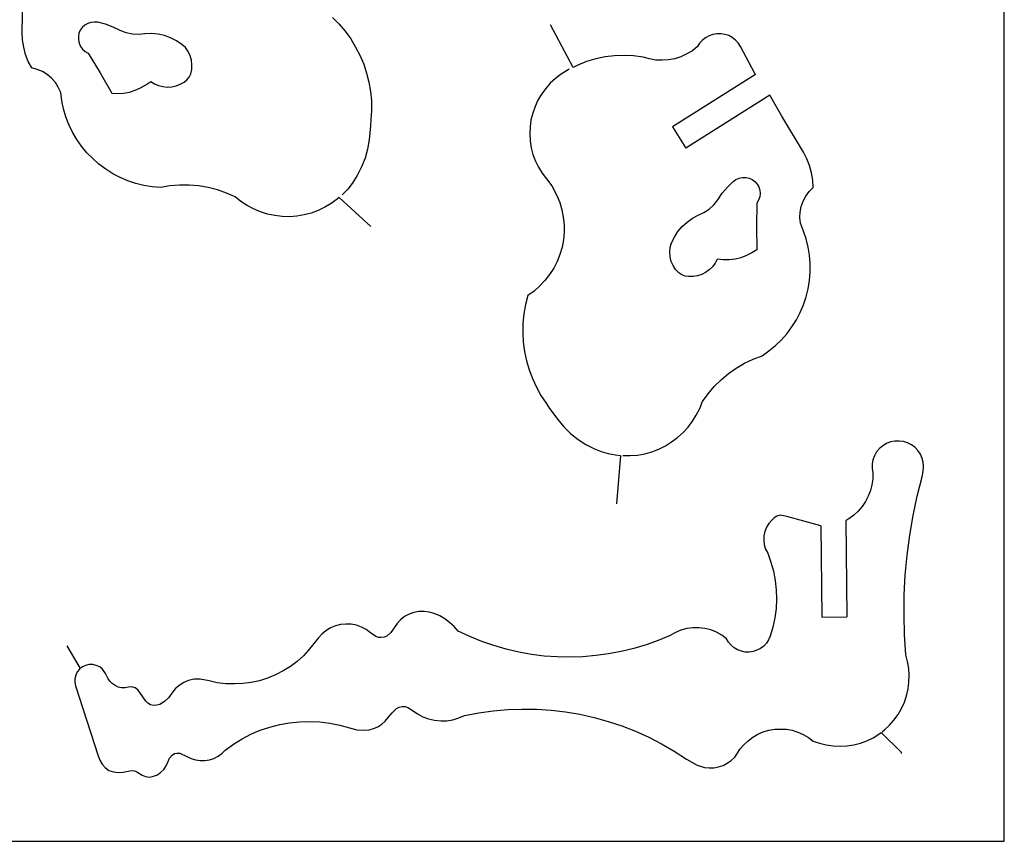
# Model space of a CAD drawing. Extents: x 265 to 565, y 405 to 650.
# Tile 2 of 3: x 407 to 565, y 405 to 536. Entities that reach past the tile are written whole.
import ezdxf

# ---------------------------------------------------------------- set-up
doc = ezdxf.new("R2010")
doc.units = 0
doc.linetypes.add('AUSGEZOGEN', pattern=[0])
for name, color, linetype in [('01_DREHEN', 7, 'AUSGEZOGEN'), ('02_MITTEL', 2, 'AUSGEZOGEN'), ('03_DUENN', 1, 'AUSGEZOGEN')]:
    doc.layers.add(name, color=color, linetype=linetype)

msp = doc.modelspace()

# ---------------------------------------------------------------- linework, layer by layer
at = {"layer": '01_DREHEN'}
for p, q in [((407.424544, 534.390336), (407.5119, 541.089248)), ((457.159621, 536.80064), (458.217305, 535.736642)), ((458.217305, 535.736642), (459.186242, 534.574704)), ((495.750093, 528.785711), (492.119704, 535.609907)), ((407.482757, 533.205672), (407.424544, 534.390336)), ((459.186242, 534.574704), (460.077281, 533.339281)), ((516.956627, 533.546581), (516.450287, 533.144761)), ((517.524497, 533.859931), (516.956627, 533.546581)), ((518.135117, 534.071581), (517.524497, 533.859931)), ((518.764637, 534.175981), (518.135117, 534.071581)), ((519.418157, 534.175981), (518.764637, 534.175981)), ((520.047677, 534.071581), (519.418157, 534.175981)), ((520.679807, 533.881291), (520.047677, 534.071581)), ((521.247677, 533.565361), (520.679807, 533.881291)), ((521.753897, 533.166271), (521.247677, 533.565361)), ((407.651496, 532.038958), (407.482757, 533.205672)), ((407.945123, 530.870684), (407.651496, 532.038958)), ((460.077281, 533.339281), (460.858146, 532.042666)), ((460.858146, 532.042666), (461.557873, 530.720582)), ((515.673587, 532.113421), (514.853777, 531.462511)), ((516.008297, 532.662631), (515.673587, 532.113421)), ((516.450287, 533.144761), (516.008297, 532.662631)), ((522.193157, 532.702801), (521.753897, 533.166271)), ((522.552197, 532.156291), (522.193157, 532.702801)), ((524.866577, 527.800861), (522.552197, 532.156291)), ((408.374603, 529.756731), (407.945123, 530.870684)), ((461.557873, 530.720582), (462.155996, 529.317369)), ((500.863637, 530.474191), (499.368947, 530.158111)), ((502.376957, 530.664331), (500.863637, 530.474191)), ((503.914427, 530.704501), (502.376957, 530.664331)), ((505.427867, 530.642971), (503.914427, 530.704501)), ((506.962727, 530.431411), (505.427867, 530.642971)), ((507.953897, 530.136631), (506.962727, 530.431411)), ((513.021647, 530.495551), (512.054807, 530.179501)), ((513.969977, 530.937511), (513.021647, 530.495551)), ((514.853777, 531.462511), (513.969977, 530.937511)), ((408.929901, 528.719307), (408.374603, 529.756731)), ((462.155996, 529.317369), (462.625038, 527.885386)), ((496.486817, 529.148281), (495.750093, 528.785711)), ((497.898467, 529.716151), (496.486817, 529.148281)), ((499.368947, 530.158111), (497.898467, 529.716151)), ((508.963637, 529.949191), (507.953897, 530.136631)), ((509.992247, 529.927801), (508.963637, 529.949191)), ((511.023467, 529.989451), (509.992247, 529.927801)), ((512.054807, 530.179501), (511.023467, 529.989451)), ((409.805264, 528.47328), (408.929901, 528.719307)), ((410.648244, 528.112103), (409.805264, 528.47328)), ((411.413659, 527.634467), (410.648244, 528.112103)), ((412.121293, 527.048611), (411.413659, 527.634467)), ((462.625038, 527.885386), (462.993151, 526.419413)), ((493.794857, 527.675071), (492.910907, 527.002681)), ((495.120737, 528.475981), (493.794857, 527.675071)), ((524.982928, 527.638958), (511.645649, 519.247442)), ((524.982928, 527.638958), (524.866577, 527.800861)), ((412.728498, 526.37943), (412.121293, 527.048611)), ((413.20302, 525.60815), (412.728498, 526.37943)), ((462.993151, 526.419413), (463.230822, 524.927001)), ((492.069737, 526.244641), (491.333177, 525.403711)), ((492.910907, 527.002681), (492.069737, 526.244641)), ((413.586031, 524.786493), (413.20302, 525.60815)), ((413.7587, 523.448431), (413.586031, 524.786493)), ((463.230822, 524.927001), (463.385133, 523.407753)), ((490.660787, 524.498281), (490.093037, 523.531291)), ((491.333177, 525.403711), (490.660787, 524.498281)), ((527.258576, 524.344876), (513.775805, 515.861821)), ((529.200407, 520.943731), (527.258576, 524.344876)), ((414.030809, 522.146616), (413.7587, 523.448431)), ((463.385133, 523.407753), (463.417564, 521.894911)), ((489.629567, 522.521461), (489.251867, 521.471461)), ((490.093037, 523.531291), (489.629567, 522.521461)), ((414.414872, 520.860598), (414.030809, 522.146616)), ((463.417564, 521.894911), (463.31475, 520.396205)), ((489.251867, 521.471461), (488.978657, 520.375861)), ((532.650407, 515.200861), (529.200407, 520.943731)), ((414.90006, 519.60865), (414.414872, 520.860598)), ((415.477767, 518.410652), (414.90006, 519.60865)), ((463.255629, 519.412991), (463.039464, 517.193977)), ((463.31475, 520.396205), (463.255629, 519.412991)), ((488.978657, 520.375861), (488.831267, 519.261631)), ((416.155147, 517.249038), (415.477767, 518.410652)), ((488.831267, 519.261631), (488.788517, 518.147251)), ((488.788517, 518.147251), (488.831267, 517.030291)), ((511.645649, 519.247442), (513.775805, 515.861821)), ((416.924038, 516.137801), (416.155147, 517.249038)), ((463.039464, 517.193977), (462.768659, 515.696423)), ((488.831267, 517.030291), (489.018827, 515.916031)), ((417.793244, 515.109787), (416.924038, 516.137801)), ((418.710359, 514.159338), (417.793244, 515.109787)), ((462.768659, 515.696423), (462.373381, 514.247417)), ((489.018827, 515.916031), (489.292007, 514.823161)), ((489.292007, 514.823161), (489.693947, 513.770431)), ((533.196887, 514.148161), (532.650407, 515.200861)), ((419.719961, 513.262716), (418.710359, 514.159338)), ((420.800441, 512.457157), (419.719961, 513.262716)), ((462.373381, 514.247417), (461.814355, 512.823671)), ((489.693947, 513.770431), (490.197317, 512.782081)), ((533.638847, 513.055291), (533.196887, 514.148161)), ((533.973707, 511.898161), (533.638847, 513.055291)), ((421.921818, 511.746847), (420.800441, 512.457157)), ((423.111688, 511.125792), (421.921818, 511.746847)), ((461.137432, 511.480195), (460.323007, 510.202013)), ((461.814355, 512.823671), (461.137432, 511.480195)), ((490.197317, 512.782081), (490.786697, 511.815001)), ((490.786697, 511.815001), (491.459087, 510.931171)), ((534.163847, 510.719521), (533.973707, 511.898161)), ((424.342333, 510.600194), (423.111688, 511.125792)), ((425.613246, 510.175451), (424.342333, 510.600194)), ((426.915422, 509.861941), (425.613246, 510.175451)), ((428.248412, 509.665618), (426.915422, 509.861941)), ((432.62505, 509.92928), (431.096091, 509.791324)), ((434.160701, 509.922537), (432.62505, 509.92928)), ((435.698105, 509.795824), (434.160701, 509.922537)), ((460.323007, 510.202013), (459.601502, 509.269801)), ((491.459087, 510.931171), (492.300167, 509.795431)), ((534.206747, 509.543611), (534.163847, 510.719521)), ((429.585333, 509.542711), (428.248412, 509.665618)), ((431.096091, 509.791324), (429.585333, 509.542711)), ((437.211794, 509.534392), (435.698105, 509.795824)), ((438.708792, 509.142096), (437.211794, 509.534392)), ((440.145418, 508.640485), (438.708792, 509.142096)), ((441.553725, 508.02283), (440.145418, 508.640485)), ((458.779717, 508.424693), (458.693337, 508.348242)), ((459.601502, 509.269801), (458.779717, 508.424693)), ((492.300167, 509.795431), (493.122437, 508.257871)), ((533.028227, 508.153471), (533.574497, 508.890121)), ((533.574497, 508.890121), (534.206747, 509.543611)), ((442.46744, 507.290643), (441.553725, 508.02283)), ((443.480671, 506.637984), (442.46744, 507.290643)), ((456.93071, 506.95873), (455.912538, 506.364997)), ((457.896205, 507.642738), (456.93071, 506.95873)), ((458.199528, 507.911195), (457.896205, 507.642738)), ((458.199528, 507.911195), (463.292624, 503.291187)), ((493.122437, 508.257871), (493.585907, 507.143611)), ((493.585907, 507.143611), (493.920647, 505.965001)), ((532.291457, 506.492731), (532.607627, 507.355291)), ((532.607627, 507.355291), (533.028227, 508.153471)), ((444.506181, 506.091774), (443.480671, 506.637984)), ((445.600237, 505.635266), (444.506181, 506.091774)), ((446.735058, 505.273757), (445.600237, 505.635266)), ((447.891253, 505.045739), (446.735058, 505.273757)), ((452.588855, 505.130846), (451.432962, 504.943552)), ((453.727816, 505.43228), (452.588855, 505.130846)), ((454.852562, 505.843014), (453.727816, 505.43228)), ((455.912538, 506.364997), (454.852562, 505.843014)), ((493.920647, 505.965001), (494.153777, 504.789211)), ((532.082627, 504.703471), (532.104017, 505.608781)), ((532.104017, 505.608781), (532.291457, 506.492731)), ((449.068271, 504.904217), (447.891253, 505.045739)), ((450.239281, 504.858341), (449.068271, 504.904217)), ((451.432962, 504.943552), (450.239281, 504.858341)), ((494.153777, 504.789211), (494.279567, 503.567731)), ((494.279567, 503.567731), (494.279567, 502.367731)), ((532.165667, 503.800741), (532.082627, 504.703471)), ((532.690547, 502.557871), (532.165667, 503.800741)), ((494.279567, 502.367731), (494.193947, 501.148951)), ((533.111267, 501.296221), (532.690547, 502.557871)), ((494.193947, 501.148951), (493.963517, 499.970311)), ((533.427317, 499.991821), (533.111267, 501.296221)), ((493.963517, 499.970311), (493.626077, 498.791821)), ((533.638847, 498.665911), (533.427317, 499.991821)), ((493.162607, 497.677441), (492.616217, 496.584691)), ((493.626077, 498.791821), (493.162607, 497.677441)), ((533.743277, 497.340001), (533.638847, 498.665911)), ((533.743277, 495.995311), (533.743277, 497.340001)), ((492.616217, 496.584691), (491.965307, 495.574831)), ((533.638847, 494.648041), (533.743277, 495.995311)), ((491.207297, 494.626531), (490.366217, 493.742611)), ((491.965307, 495.574831), (491.207297, 494.626531)), ((533.405837, 493.322131), (533.638847, 494.648041)), ((489.460787, 492.944401), (488.472437, 492.229261)), ((490.366217, 493.742611), (489.460787, 492.944401)), ((533.092367, 492.039091), (533.405837, 493.322131)), ((488.472437, 492.229261), (488.094737, 490.777321)), ((532.671887, 490.755961), (533.092367, 492.039091)), ((488.094737, 490.777321), (487.843037, 489.285481)), ((531.533417, 488.337301), (532.144307, 489.515791)), ((532.144307, 489.515791), (532.671887, 490.755961)), ((487.695647, 487.769401), (487.674257, 486.255961)), ((487.843037, 489.285481), (487.695647, 487.769401)), ((530.818397, 487.201411), (531.533417, 488.337301)), ((487.674257, 486.255961), (487.735787, 484.761391)), ((530.020067, 486.127441), (530.818397, 487.201411)), ((487.735787, 484.761391), (487.925957, 483.247921)), ((528.169187, 484.193521), (529.136147, 485.120311)), ((529.136147, 485.120311), (530.020067, 486.127441)), ((487.925957, 483.247921), (488.242127, 481.774621)), ((526.023587, 482.572801), (527.116577, 483.352441)), ((527.116577, 483.352441), (528.169187, 484.193521)), ((488.242127, 481.774621), (488.662607, 480.322801)), ((523.202987, 481.375501), (524.593277, 482.026531)), ((524.593277, 482.026531), (526.023587, 482.572801)), ((488.662607, 480.322801), (489.209087, 478.913851)), ((520.615547, 479.712181), (521.879807, 480.596101)), ((521.879807, 480.596101), (523.202987, 481.375501)), ((489.209087, 478.913851), (489.841097, 477.523711)), ((518.344067, 477.630841), (519.439637, 478.723831)), ((519.439637, 478.723831), (520.615547, 479.712181)), ((489.841097, 477.523711), (490.575167, 476.200501)), ((517.355717, 476.473831), (518.344067, 477.630841)), ((490.575167, 476.200501), (491.418947, 474.957631)), ((516.029807, 474.138061), (516.450287, 475.230841)), ((516.450287, 475.230841), (517.355717, 476.473831)), ((491.418947, 474.957631), (491.965307, 474.138061)), ((491.965307, 474.138061), (493.269857, 472.330051)), ((515.483297, 473.063851), (516.029807, 474.138061)), ((493.269857, 472.330051), (494.258177, 471.172801)), ((514.157417, 471.129931), (514.872557, 472.075411)), ((514.872557, 472.075411), (515.483297, 473.063851)), ((494.258177, 471.172801), (495.329567, 470.120191)), ((513.359207, 470.245981), (514.157417, 471.129931)), ((495.329567, 470.120191), (496.529687, 469.171891)), ((496.529687, 469.171891), (497.791217, 468.352321)), ((511.529807, 468.751411), (512.475287, 469.466581)), ((512.475287, 469.466581), (513.359207, 470.245981)), ((547.296181, 468.903208), (546.621301, 468.755908)), ((548.011351, 468.903208), (547.296181, 468.903208)), ((548.705131, 468.820168), (548.011351, 468.903208)), ((549.337381, 468.608638), (548.705131, 468.820168)), ((497.791217, 468.352321), (499.138637, 467.658421)), ((499.138637, 467.658421), (500.231507, 467.216581)), ((508.374377, 467.173711), (509.467247, 467.594191)), ((509.467247, 467.594191), (510.541337, 468.121891)), ((510.541337, 468.121891), (511.529807, 468.751411)), ((544.834531, 467.684548), (544.392571, 467.156818)), ((545.359531, 468.147898), (544.834531, 467.684548)), ((545.970271, 468.504118), (545.359531, 468.147898)), ((546.621301, 468.755908), (545.970271, 468.504118)), ((549.988141, 468.295168), (549.337381, 468.608638)), ((550.556041, 467.871988), (549.988141, 468.295168)), ((551.019481, 467.368348), (550.556041, 467.871988)), ((551.418601, 466.779118), (551.019481, 467.368348)), ((500.231507, 467.216581), (501.367127, 466.900501)), ((501.367127, 466.900501), (502.524257, 466.670071)), ((502.524257, 466.670071), (503.32971, 466.598643)), ((503.32971, 466.598643), (502.681788, 458.814754)), ((503.702867, 466.565551), (504.881507, 466.565551)), ((504.881507, 466.565551), (506.060117, 466.648591)), ((506.060117, 466.648591), (507.238637, 466.860361)), ((507.238637, 466.860361), (508.374377, 467.173711)), ((543.803311, 465.873778), (543.677401, 465.201388)), ((544.055131, 466.548778), (543.803311, 465.873778)), ((544.392571, 467.156818), (544.055131, 466.548778)), ((551.691781, 466.128208), (551.418601, 466.779118)), ((551.860561, 465.496078), (551.691781, 466.128208)), ((543.677401, 465.201388), (543.677401, 464.507728)), ((543.677401, 464.507728), (543.760441, 463.813948)), ((551.839051, 464.001388), (551.903431, 464.823778)), ((551.903431, 464.823778), (551.860561, 465.496078)), ((543.760441, 462.844258), (543.634531, 461.877298)), ((543.760441, 463.813948), (543.760441, 462.844258)), ((550.893601, 460.090648), (551.691781, 463.181818)), ((551.691781, 463.181818), (551.839051, 464.001388)), ((543.404221, 460.953088), (543.045271, 460.047778)), ((543.634531, 461.877298), (543.404221, 460.953088)), ((543.045271, 460.047778), (542.603311, 459.206698)), ((550.239961, 456.953998), (550.893601, 460.090648)), ((542.056921, 458.405788), (541.427401, 457.669258)), ((542.603311, 459.206698), (542.056921, 458.405788)), ((527.562931, 456.238828), (527.099581, 455.692438)), ((527.940751, 456.576388), (527.562931, 456.238828)), ((528.403981, 456.870958), (527.940751, 456.576388)), ((528.950491, 456.996868), (528.403981, 456.870958)), ((529.981831, 456.828208), (528.950491, 456.996868)), ((535.435344, 455.320796), (529.981831, 456.828208)), ((539.954221, 456.450478), (539.425565, 456.145741)), ((540.731041, 457.018348), (539.954221, 456.450478)), ((541.427401, 457.669258), (540.731041, 457.018348)), ((549.693601, 453.798658), (550.239961, 456.953998)), ((526.721971, 455.081698), (526.448791, 454.409428)), ((527.099581, 455.692438), (526.721971, 455.081698)), ((535.435344, 455.320796), (535.614527, 440.653437)), ((539.425565, 456.145741), (539.614229, 440.702299)), ((526.301371, 453.694138), (526.280011, 452.978998)), ((526.448791, 454.409428), (526.301371, 453.694138)), ((549.273001, 450.624568), (549.693601, 453.798658)), ((526.280011, 452.978998), (526.363051, 452.263828)), ((526.363051, 452.263828), (526.595941, 451.570048)), ((526.595941, 451.570048), (526.930921, 450.937918)), ((526.930921, 450.937918), (527.437141, 449.507608)), ((548.978311, 447.426268), (549.273001, 450.624568)), ((527.437141, 449.507608), (527.836231, 448.055788)), ((527.836231, 448.055788), (528.109411, 446.563828)), ((548.809651, 444.228088), (548.978311, 447.426268)), ((528.109411, 446.563828), (528.278191, 445.069138)), ((528.278191, 445.069138), (528.321061, 443.555788)), ((548.788141, 441.029788), (548.809651, 444.228088)), ((528.256831, 442.061098), (528.069271, 440.547658)), ((528.321061, 443.555788), (528.256831, 442.061098)), ((468.722281, 440.756578), (468.071491, 440.253088)), ((469.440271, 441.155668), (468.722281, 440.756578)), ((470.216971, 441.428878), (469.440271, 441.155668)), ((471.017881, 441.576268), (470.216971, 441.428878)), ((471.837571, 441.576268), (471.017881, 441.576268)), ((472.657261, 441.493228), (471.837571, 441.576268)), ((473.458141, 441.262918), (472.657261, 441.493228)), ((474.339361, 440.882368), (473.458141, 441.262918)), ((475.183141, 440.400238), (474.339361, 440.882368)), ((475.938481, 439.811098), (475.183141, 440.400238)), ((528.069271, 440.547658), (527.753191, 439.074328)), ((535.614527, 440.653437), (539.614229, 440.702299)), ((548.852521, 437.834188), (548.788141, 441.029788)), ((456.815941, 438.948568), (456.100801, 438.506578)), ((457.616851, 439.283398), (456.815941, 438.948568)), ((458.436541, 439.494928), (457.616851, 439.283398)), ((459.299101, 439.559188), (458.436541, 439.494928)), ((460.140151, 439.537798), (459.299101, 439.559188)), ((460.981231, 439.369138), (460.140151, 439.537798)), ((461.803501, 439.074328), (460.981231, 439.369138)), ((462.558931, 438.675238), (461.803501, 439.074328)), ((467.040151, 438.970048), (466.515151, 438.233278)), ((467.503621, 439.663708), (467.040151, 438.970048)), ((468.071491, 440.253088), (467.503621, 439.663708)), ((476.653741, 439.157488), (475.938481, 439.811098)), ((477.285751, 438.420838), (476.653741, 439.157488)), ((513.953071, 438.884308), (513.026251, 438.611008)), ((514.920031, 438.988708), (513.953071, 438.884308)), ((515.887021, 438.988708), (514.920031, 438.988708)), ((516.856711, 438.884308), (515.887021, 438.988708)), ((517.802281, 438.632368), (516.856711, 438.884308)), ((527.753191, 439.074328), (527.332711, 437.622658)), ((454.860751, 437.327968), (453.261541, 435.308398)), ((455.428501, 437.960218), (454.860751, 437.327968)), ((456.100801, 438.506578), (455.428501, 437.960218)), ((463.233931, 438.169018), (462.558931, 438.675238)), ((464.096371, 437.579788), (463.233931, 438.169018)), ((464.516971, 437.411008), (464.096371, 437.579788)), ((464.980321, 437.392228), (464.516971, 437.411008)), ((465.419581, 437.453878), (464.980321, 437.392228)), ((465.842881, 437.644138), (465.419581, 437.453878)), ((466.515151, 438.233278), (465.842881, 437.644138)), ((479.158141, 437.558398), (477.285751, 438.420838)), ((481.073311, 436.781458), (479.158141, 437.558398)), ((511.279891, 437.748448), (509.388721, 436.950358)), ((512.120941, 438.233278), (511.279891, 437.748448)), ((513.026251, 438.611008), (512.120941, 438.233278)), ((518.707591, 438.273568), (517.802281, 438.632368)), ((519.548671, 437.812798), (518.707591, 438.273568)), ((520.346851, 437.223448), (519.548671, 437.812798)), ((527.332711, 437.622658), (527.078191, 437.054788)), ((549.061351, 434.636008), (548.852521, 437.834188)), ((416.763029, 432.461879), (414.609683, 436.078342)), ((483.028741, 436.109308), (481.073311, 436.781458)), ((485.005561, 435.538708), (483.028741, 436.109308)), ((505.453981, 435.667348), (503.455681, 435.182488)), ((507.430681, 436.253878), (505.453981, 435.667348)), ((509.388721, 436.950358), (507.430681, 436.253878)), ((520.662931, 436.677178), (520.346851, 437.223448)), ((521.062141, 436.170838), (520.662931, 436.677178)), ((521.546851, 435.771748), (521.062141, 436.170838)), ((522.093241, 435.434188), (521.546851, 435.771748)), ((525.773671, 435.667348), (525.205921, 435.372538)), ((526.280011, 436.044928), (525.773671, 435.667348)), ((526.721971, 436.508398), (526.280011, 436.044928)), ((527.078191, 437.054788), (526.721971, 436.508398)), ((452.503501, 434.488588), (451.493671, 433.583278)), ((453.261541, 435.308398), (452.503501, 434.488588)), ((487.025131, 435.077968), (485.005561, 435.538708)), ((489.066301, 434.697658), (487.025131, 435.077968)), ((491.107381, 434.445838), (489.066301, 434.697658)), ((493.167211, 434.298568), (491.107381, 434.445838)), ((495.251161, 434.277058), (493.167211, 434.298568)), ((497.313601, 434.341438), (495.251161, 434.277058)), ((499.373551, 434.510098), (497.313601, 434.341438)), ((501.414601, 434.804788), (499.373551, 434.510098)), ((503.455681, 435.182488), (501.414601, 434.804788)), ((522.704101, 435.203878), (522.093241, 435.434188)), ((523.333501, 435.077968), (522.704101, 435.203878)), ((523.965631, 435.077968), (523.333501, 435.077968)), ((524.597881, 435.161008), (523.965631, 435.077968)), ((525.205921, 435.372538), (524.597881, 435.161008)), ((549.356161, 433.561768), (549.061351, 434.636008)), ((417.057571, 432.699328), (416.861005, 432.540864)), ((417.582691, 432.951148), (417.057571, 432.699328)), ((418.150561, 433.079668), (417.582691, 432.951148)), ((418.718431, 433.079668), (418.150561, 433.079668)), ((419.288911, 432.951148), (418.718431, 433.079668)), ((419.835271, 432.720718), (419.288911, 432.951148)), ((420.296041, 432.343108), (419.835271, 432.720718)), ((450.400801, 432.763588), (449.243671, 432.048568)), ((451.493671, 433.583278), (450.400801, 432.763588)), ((549.546181, 432.469018), (549.356161, 433.561768)), ((415.983601, 431.373448), (415.857691, 430.805668)), ((416.238001, 431.901148), (415.983601, 431.373448)), ((416.615701, 432.343108), (416.238001, 431.901148)), ((416.763029, 432.461879), (416.615701, 432.343108)), ((420.780871, 431.649448), (420.296041, 432.343108)), ((421.158601, 430.912678), (420.780871, 431.649448)), ((448.024771, 431.416318), (446.760511, 430.912678)), ((449.243671, 432.048568), (448.024771, 431.416318)), ((549.610561, 431.373448), (549.546181, 432.469018)), ((549.567691, 430.259188), (549.610561, 431.373448)), ((415.857691, 430.805668), (415.838911, 430.237798)), ((415.838911, 430.237798), (415.943431, 429.669928)), ((415.943431, 429.669928), (419.580871, 418.457368)), ((421.453261, 430.427848), (421.158601, 430.912678)), ((421.833601, 430.028758), (421.453261, 430.427848)), ((422.297041, 429.712798), (421.833601, 430.028758)), ((422.800561, 429.482368), (422.297041, 429.712798)), ((423.347041, 429.375238), (422.800561, 429.482368)), ((423.893431, 429.375238), (423.347041, 429.375238)), ((424.442521, 429.460888), (423.893431, 429.375238)), ((425.010391, 429.501028), (424.442521, 429.460888)), ((425.535391, 429.356578), (425.010391, 429.501028)), ((425.955991, 429.018898), (425.535391, 429.356578)), ((432.561301, 429.734188), (431.931901, 429.166318)), ((433.297951, 430.197658), (432.561301, 429.734188)), ((434.077471, 430.532368), (433.297951, 430.197658)), ((434.918551, 430.722658), (434.077471, 430.532368)), ((435.928381, 430.722658), (434.918551, 430.722658)), ((437.358721, 430.470718), (435.928381, 430.722658)), ((438.684601, 430.176148), (437.358721, 430.470718)), ((440.050681, 430.007368), (438.684601, 430.176148)), ((441.419461, 429.964498), (440.050681, 430.007368)), ((442.764151, 430.028758), (441.419461, 429.964498)), ((444.132931, 430.197658), (442.764151, 430.028758)), ((445.456111, 430.492228), (444.132931, 430.197658)), ((446.760511, 430.912678), (445.456111, 430.492228)), ((549.420271, 429.166318), (549.567691, 430.259188)), ((426.272041, 428.598448), (425.955991, 429.018898)), ((427.217521, 427.229668), (426.272041, 428.598448)), ((431.404171, 428.472658), (430.879171, 427.757368)), ((431.931901, 429.166318), (431.404171, 428.472658)), ((548.831041, 427.042228), (549.189961, 428.092108)), ((549.189961, 428.092108), (549.420271, 429.166318)), ((427.576471, 426.873448), (427.217521, 427.229668)), ((427.996921, 426.640408), (427.576471, 426.873448)), ((428.481781, 426.536008), (427.996921, 426.640408)), ((428.985391, 426.557368), (428.481781, 426.536008)), ((429.448861, 426.704668), (428.985391, 426.557368)), ((430.225561, 427.167988), (429.448861, 426.704668)), ((430.879171, 427.757368), (430.225561, 427.167988)), ((467.439271, 426.051148), (467.859841, 426.262678)), ((467.859841, 426.262678), (468.323191, 426.367108)), ((468.323191, 426.367108), (468.786661, 426.367108)), ((468.786661, 426.367108), (469.250011, 426.219928)), ((469.250011, 426.219928), (469.943791, 425.759068)), ((548.367691, 426.032368), (548.831041, 427.042228)), ((466.073191, 424.580548), (466.705441, 425.357248)), ((466.705441, 425.357248), (467.439271, 426.051148)), ((469.943791, 425.759068), (470.763481, 425.188588)), ((470.763481, 425.188588), (471.626041, 424.727968)), ((471.626041, 424.727968), (472.552711, 424.369018)), ((477.411661, 424.516198), (478.317091, 424.936768)), ((478.317091, 424.936768), (480.609961, 425.357248)), ((480.609961, 425.357248), (482.924221, 425.673448)), ((482.924221, 425.673448), (485.238601, 425.884978)), ((485.238601, 425.884978), (487.571611, 425.946628)), ((487.571611, 425.946628), (489.885991, 425.925238)), ((489.885991, 425.925238), (492.221731, 425.777968)), ((492.221731, 425.777968), (494.535991, 425.504668)), ((494.535991, 425.504668), (496.828861, 425.105548)), ((496.828861, 425.105548), (499.100371, 424.601938)), ((547.170271, 424.181458), (547.821181, 425.084188)), ((547.821181, 425.084188), (548.367691, 426.032368)), ((445.584721, 422.539498), (447.119461, 423.064378)), ((447.119461, 423.064378), (448.697161, 423.463588)), ((448.697161, 423.463588), (450.274891, 423.739498)), ((450.274891, 423.739498), (451.895491, 423.905548)), ((451.895491, 423.905548), (453.513241, 423.948448)), ((453.513241, 423.948448), (455.133811, 423.886888)), ((455.133811, 423.886888), (456.732931, 423.675118)), ((456.732931, 423.675118), (458.332141, 423.359188)), ((458.332141, 423.359188), (459.888481, 422.917228)), ((463.737451, 422.812678), (464.412571, 423.107248)), ((464.412571, 423.107248), (465.041971, 423.506338)), ((465.041971, 423.506338), (465.609841, 424.012678)), ((465.609841, 424.012678), (466.073191, 424.580548)), ((472.552711, 424.369018), (473.519821, 424.159978)), ((473.519821, 424.159978), (474.508051, 424.052848)), ((474.508051, 424.052848), (475.496491, 424.074208)), ((475.496491, 424.074208), (476.466181, 424.221628)), ((476.466181, 424.221628), (477.411661, 424.516198)), ((499.100371, 424.601938), (501.350371, 423.969808)), ((501.350371, 423.969808), (503.560201, 423.233278)), ((503.560201, 423.233278), (505.727041, 422.392228)), ((545.632831, 422.601148), (546.455131, 423.359188)), ((546.455131, 423.359188), (547.170271, 424.181458)), ((442.659601, 421.152058), (444.090031, 421.907368)), ((444.090031, 421.907368), (445.584721, 422.539498)), ((459.888481, 422.917228), (461.045491, 422.643898)), ((461.045491, 422.643898), (462.285631, 422.561008)), ((462.285631, 422.561008), (463.022401, 422.622418)), ((463.022401, 422.622418), (463.737451, 422.812678)), ((505.727041, 422.392228), (507.851161, 421.446628)), ((524.533501, 421.446628), (525.353191, 421.907368)), ((525.353191, 421.907368), (526.215631, 422.287678)), ((526.215631, 422.287678), (527.121061, 422.539498)), ((527.121061, 422.539498), (528.047761, 422.708158)), ((528.047761, 422.708158), (528.993361, 422.748448)), ((528.993361, 422.748448), (529.938931, 422.708158)), ((529.938931, 422.708158), (530.865751, 422.539498)), ((530.865751, 422.539498), (531.771061, 422.266198)), ((531.771061, 422.266198), (532.633621, 421.885888)), ((532.633621, 421.885888), (533.453191, 421.403758)), ((543.824821, 421.360888), (544.748911, 421.928758)), ((544.748911, 421.928758), (545.102339, 422.197608)), ((545.102339, 422.197608), (548.347646, 419.019746)), ((545.257565, 422.315687), (545.632831, 422.601148)), ((439.967641, 419.341318), (441.272161, 420.308278)), ((441.272161, 420.308278), (442.659601, 421.152058)), ((507.851161, 421.446628), (509.913811, 420.372418)), ((509.913811, 420.372418), (511.933501, 419.193898)), ((522.471061, 419.509978), (523.081711, 420.225238)), ((523.081711, 420.225238), (523.775491, 420.876028)), ((523.775491, 420.876028), (524.533501, 421.446628)), ((533.453191, 421.403758), (534.211351, 420.814378)), ((534.211351, 420.814378), (535.242451, 420.455548)), ((535.242451, 420.455548), (536.313931, 420.203758)), ((536.313931, 420.203758), (537.409531, 420.034978)), ((537.409531, 420.034978), (538.523791, 419.994808)), ((538.523791, 419.994808), (539.616661, 420.034978)), ((539.616661, 420.034978), (540.712141, 420.203758)), ((540.712141, 420.203758), (541.783621, 420.476938)), ((541.783621, 420.476938), (542.814961, 420.876028)), ((542.814961, 420.876028), (543.824821, 421.360888)), ((419.580871, 418.457368), (419.835271, 417.763588)), ((431.026591, 418.058158), (431.425681, 418.583158)), ((431.425681, 418.583158), (431.803261, 418.816318)), ((431.803261, 418.816318), (432.223861, 418.899328)), ((432.223861, 418.899328), (432.665821, 418.859188)), ((432.665821, 418.859188), (433.822951, 418.352848)), ((433.822951, 418.352848), (434.497951, 418.015408)), ((438.156901, 418.015408), (438.832021, 418.374328)), ((438.832021, 418.374328), (439.439941, 418.816318)), ((439.439941, 418.816318), (439.967641, 419.341318)), ((511.933501, 419.193898), (513.888721, 417.932368)), ((521.629891, 418.248328), (522.093241, 418.859188)), ((522.093241, 418.859188), (522.471061, 419.509978)), ((548.347646, 419.019746), (548.347646, 418.850224)), ((419.835271, 417.763588), (420.213001, 417.134068)), ((420.213001, 417.134068), (420.697831, 416.584978)), ((430.121161, 416.271508), (430.498861, 416.839378)), ((430.498861, 416.839378), (430.774651, 417.447538)), ((430.774651, 417.447538), (431.026591, 418.058158)), ((434.497951, 418.015408), (435.213121, 417.784978)), ((435.213121, 417.784978), (435.949771, 417.680458)), ((435.949771, 417.680458), (436.705081, 417.680458)), ((436.705081, 417.680458), (437.441731, 417.784978)), ((437.441731, 417.784978), (438.156901, 418.015408)), ((513.888721, 417.932368), (515.592451, 416.965408)), ((515.592451, 416.965408), (516.792451, 416.584978)), ((519.063811, 416.670598), (519.778981, 416.922538)), ((519.778981, 416.922538), (520.454101, 417.281338)), ((520.454101, 417.281338), (521.062141, 417.720718)), ((521.062141, 417.720718), (521.629891, 418.248328)), ((420.697831, 416.584978), (421.287211, 416.124328)), ((421.287211, 416.124328), (422.042521, 415.869688)), ((422.042521, 415.869688), (422.822041, 415.786678)), ((422.822041, 415.786678), (423.620251, 415.829548)), ((423.620251, 415.829548), (424.651471, 416.059978)), ((424.651471, 416.059978), (425.050561, 416.102848)), ((425.050561, 416.102848), (425.430991, 416.059978)), ((425.430991, 416.059978), (425.787211, 415.912558)), ((425.787211, 415.912558), (426.628261, 415.366198)), ((426.628261, 415.366198), (427.196161, 415.114378)), ((427.806901, 415.050118), (428.460391, 415.176028)), ((428.460391, 415.176028), (429.089941, 415.427728)), ((429.089941, 415.427728), (429.657811, 415.808158)), ((429.657811, 415.808158), (430.121161, 416.271508)), ((516.792451, 416.584978), (517.550371, 416.523448)), ((517.550371, 416.523448), (518.305801, 416.523448)), ((518.305801, 416.523448), (519.063811, 416.670598)), ((427.196161, 415.114378), (427.806901, 415.050118))]:
    msp.add_line(p, q, dxfattribs=at)
at = {"layer": '02_MITTEL'}
for p, q in [((564.857526, 404.753061), (564.857526, 649.753061)), ((264.857526, 404.753061), (564.857526, 404.753061))]:
    msp.add_line(p, q, dxfattribs=at)
at = {"layer": '03_DUENN'}
for p, q in [((417.03667, 535.198657), (416.715551, 534.744655)), ((417.43769, 535.553396), (417.03667, 535.198657)), ((417.909665, 535.828621), (417.43769, 535.553396)), ((418.418152, 536.00425), (417.909665, 535.828621)), ((418.969275, 536.058883), (418.418152, 536.00425)), ((419.510271, 536.008497), (418.969275, 536.058883)), ((420.766952, 535.693322), (419.510271, 536.008497)), ((421.972876, 535.252283), (420.766952, 535.693322)), ((423.131744, 534.68469), (421.972876, 535.252283)), ((416.415412, 533.717022), (416.412999, 533.1791)), ((416.511319, 534.259699), (416.415412, 533.717022)), ((416.715551, 534.744655), (416.511319, 534.259699)), ((424.077711, 534.312167), (423.131744, 534.68469)), ((425.071137, 534.113386), (424.077711, 534.312167)), ((426.083742, 534.046504), (425.071137, 534.113386)), ((427.077775, 534.139272), (426.083742, 534.046504)), ((428.138865, 534.196791), (427.077775, 534.139272)), ((429.191558, 534.103624), (428.138865, 534.196791)), ((430.225092, 533.878467), (429.191558, 534.103624)), ((431.208058, 533.527658), (430.225092, 533.878467)), ((416.412999, 533.1791), (416.550115, 532.651315)), ((416.550115, 532.651315), (416.771144, 532.144715)), ((416.771144, 532.144715), (417.072729, 531.7127)), ((432.14378, 533.050082), (431.208058, 533.527658)), ((433.02179, 532.464464), (432.14378, 533.050082)), ((433.564947, 531.953176), (433.02179, 532.464464)), ((433.998583, 531.331695), (433.564947, 531.953176)), ((417.072729, 531.7127), (417.499116, 531.353598)), ((417.499116, 531.353598), (417.968513, 531.090945)), ((417.968513, 531.090945), (419.928945, 527.899274)), ((434.316453, 530.664446), (433.998583, 531.331695)), ((434.541735, 529.943067), (434.316453, 530.664446)), ((434.625833, 529.21385), (434.541735, 529.943067)), ((434.59957, 528.46664), (434.625833, 529.21385)), ((419.928945, 527.899274), (421.759799, 524.632042)), ((433.829652, 526.777322), (434.18023, 527.223743)), ((434.18023, 527.223743), (434.437557, 527.739556)), ((434.437557, 527.739556), (434.59957, 528.46664)), ((426.399413, 525.486456), (427.218527, 525.964111)), ((427.218527, 525.964111), (428.029248, 526.536021)), ((428.029248, 526.536021), (428.609906, 526.167733)), ((428.609906, 526.167733), (429.270124, 525.870496)), ((429.270124, 525.870496), (429.949414, 525.705338)), ((429.949414, 525.705338), (430.670248, 525.638968)), ((430.670248, 525.638968), (431.384999, 525.66813)), ((431.384999, 525.66813), (432.09094, 525.834783)), ((432.09094, 525.834783), (432.75363, 526.075606)), ((432.75363, 526.075606), (433.371406, 526.435854)), ((433.371406, 526.435854), (433.829652, 526.777322)), ((421.759799, 524.632042), (422.705254, 524.600391)), ((422.705254, 524.600391), (423.643802, 524.660803)), ((423.643802, 524.660803), (424.595944, 524.82541)), ((424.595944, 524.82541), (425.519317, 525.118855)), ((425.519317, 525.118855), (426.399413, 525.486456)), ((520.468157, 509.605291), (521.394977, 510.510601)), ((521.394977, 510.510601), (521.836937, 510.826651)), ((521.836937, 510.826651), (522.340547, 511.057081)), ((522.340547, 511.057081), (522.868277, 511.161511)), ((522.868277, 511.161511), (523.414637, 511.161511)), ((523.414637, 511.161511), (523.939757, 511.057081)), ((523.939757, 511.057081), (524.445857, 510.826651)), ((524.445857, 510.826651), (524.866577, 510.510601)), ((524.866577, 510.510601), (525.222797, 510.090121)), ((525.222797, 510.090121), (525.495857, 509.626651)), ((518.933417, 507.542731), (519.648587, 508.616821)), ((519.648587, 508.616821), (520.468157, 509.605291)), ((525.495857, 509.626651), (525.643277, 509.101651)), ((525.643277, 509.101651), (525.707537, 508.552681)), ((525.707537, 508.552681), (525.664637, 508.027561)), ((517.545857, 506.072251), (518.303897, 506.744401)), ((518.303897, 506.744401), (518.933417, 507.542731)), ((525.204017, 507.039211), (525.118277, 503.294521)), ((525.477197, 507.502561), (525.204017, 507.039211)), ((525.664637, 508.027561), (525.477197, 507.502561)), ((515.799377, 505.083781), (516.704807, 505.504381)), ((516.704807, 505.504381), (517.545857, 506.072251)), ((513.211937, 503.273041), (513.991337, 503.988181)), ((513.991337, 503.988181), (514.853777, 504.598951)), ((514.853777, 504.598951), (515.799377, 505.083781)), ((511.971767, 501.590911), (512.539517, 502.474831)), ((512.539517, 502.474831), (513.211937, 503.273041)), ((525.118277, 503.294521), (525.182537, 499.549831)), ((511.296647, 499.927441), (511.508297, 500.642731)), ((511.508297, 500.642731), (511.971767, 501.590911)), ((511.235117, 499.172131), (511.296647, 499.927441)), ((511.296647, 498.435601), (511.235117, 499.172131)), ((524.381747, 499.046221), (523.540547, 498.625621)), ((525.182537, 499.549831), (524.381747, 499.046221)), ((511.465427, 497.698951), (511.296647, 498.435601)), ((511.760117, 497.026651), (511.465427, 497.698951)), ((518.491457, 497.425741), (518.070857, 496.836391)), ((518.807537, 498.036391), (518.491457, 497.425741)), ((519.795977, 497.950741), (518.807537, 498.036391)), ((520.744187, 497.950741), (519.795977, 497.950741)), ((521.689637, 498.076531), (520.744187, 497.950741)), ((522.635117, 498.288181), (521.689637, 498.076531)), ((523.540547, 498.625621), (522.635117, 498.288181)), ((512.159207, 496.394401), (511.760117, 497.026651)), ((512.665427, 495.847921), (512.159207, 496.394401)), ((513.147557, 495.531961), (512.665427, 495.847921)), ((516.977987, 495.931081), (516.345857, 495.596221)), ((517.567247, 496.351531), (516.977987, 495.931081)), ((518.070857, 496.836391), (517.567247, 496.351531)), ((513.675287, 495.322921), (513.147557, 495.531961)), ((514.243157, 495.258781), (513.675287, 495.322921)), ((514.958297, 495.258781), (514.243157, 495.258781)), ((515.652077, 495.384571), (514.958297, 495.258781)), ((516.345857, 495.596221), (515.652077, 495.384571))]:
    msp.add_line(p, q, dxfattribs=at)

doc.saveas('drawing.dxf')
